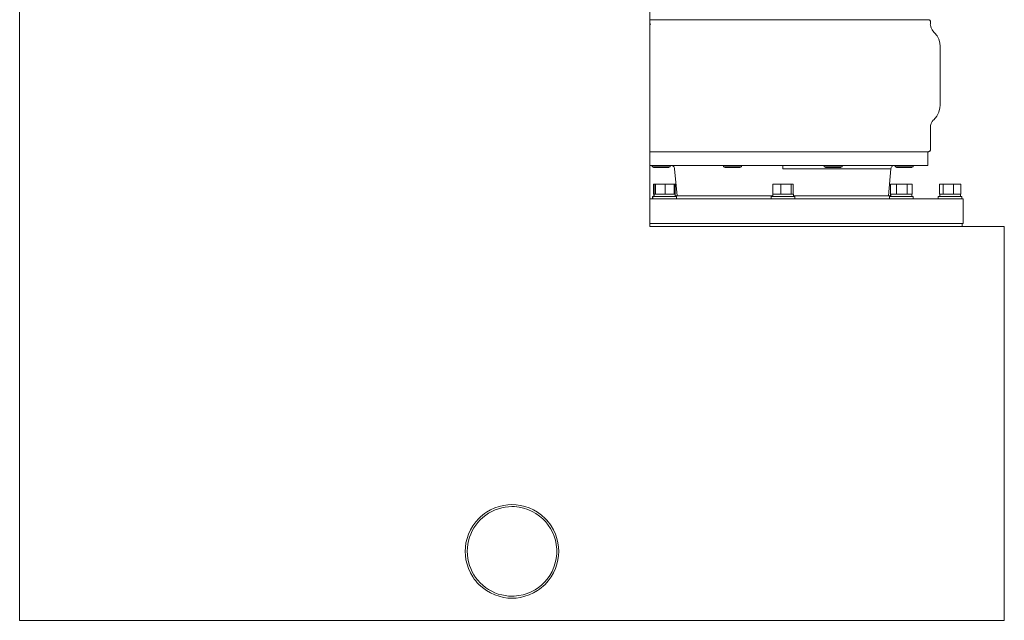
# Model space of a CAD drawing. Header units: millimetres. Extents: x -509 to 491, y -20 to 1095.
# Tile 1 of 4: x -509 to 491, y -20 to 590. Entities that reach past the tile are written whole.
import ezdxf

# ---------------------------------------------------------------- set-up
doc = ezdxf.new("R2010")
doc.units = ezdxf.units.MM
doc.header["$MEASUREMENT"] = 0
doc.layers.add('MATERIAL 1', color=251, linetype='Continuous', true_color=0x505050)
doc.layers.add('MATERIAL 2', color=5, linetype='Continuous', true_color=0x0000ff)

msp = doc.modelspace()

# ---------------------------------------------------------------- linework, layer by layer
at = {"layer": 'MATERIAL 1', "color": 251, "linetype": 'Continuous', "lineweight": 0, "true_color": 0x505050}
for p, q in [((-508.9, 995.2), (-508.9, 380.2)), ((131.1, 995.2), (131.1, 380.2)), ((-508.9, -19.8), (-508.9, 380.2)), ((175.2, 380.2), (131.1, 380.2)), ((220.8, 380.2), (175.2, 380.2)), ((264.7, 380.2), (220.8, 380.2)), ((306.3, 380.2), (264.7, 380.2)), ((344.7, 380.2), (306.3, 380.2)), ((379.3, 380.2), (344.7, 380.2)), ((409.6, 380.2), (379.3, 380.2)), ((435.3, 380.2), (409.6, 380.2)), ((456, 380.2), (435.3, 380.2)), ((471.8, 380.2), (456, 380.2)), ((482.8, 380.2), (471.8, 380.2)), ((489.1, 380.2), (482.8, 380.2)), ((491.1, 380.2), (489.1, 380.2)), ((491.1, 380.2), (491.1, -19.8)), ((-36.8, 88.7), (-34.9, 90)), ((-34.9, 90), (-30.7, 92.4)), ((-29.4, 90.8), (-32.6, 89.1)), ((-30.7, 92.4), (-26.3, 94.4)), ((-26.1, 92.4), (-29.4, 90.8)), ((-26.3, 94.4), (-21.9, 95.9)), ((-22.7, 93.6), (-26.1, 92.4)), ((-19.2, 94.5), (-22.7, 93.6)), ((-21.9, 95.9), (-17.5, 97)), ((-15.8, 95.2), (-19.2, 94.5)), ((-17.5, 97), (-13.1, 97.6)), ((-12.3, 95.6), (-15.8, 95.2)), ((-13.1, 97.6), (-8.9, 97.7)), ((-8.9, 95.7), (-12.3, 95.6)), ((-4.6, 97.6), (-8.9, 97.7)), ((-6.4, 95.7), (-8.9, 95.7)), ((-1.7, 95.2), (-6.4, 95.7)), ((-0.2, 97), (-4.6, 97.6)), ((2.9, 94.2), (-1.7, 95.2)), ((4.2, 95.9), (-0.2, 97)), ((7.3, 92.8), (2.9, 94.2)), ((8.6, 94.4), (4.2, 95.9)), ((11.6, 90.9), (7.3, 92.8)), ((13, 92.4), (8.6, 94.4)), ((15.5, 88.7), (11.6, 90.9)), ((17.1, 90), (13, 92.4)), ((21.1, 87.1), (17.1, 90)), ((-45.7, 80.2), (-48.6, 76.2)), ((-42.4, 83.8), (-45.7, 80.2)), ((-41.1, 82.3), (-43.5, 79.7)), ((-40.7, 85.5), (-42.4, 83.8)), ((-38.5, 84.8), (-41.1, 82.3)), ((-38.8, 87.1), (-40.7, 85.5)), ((-36.8, 88.7), (-38.8, 87.1)), ((-35.6, 87.1), (-38.5, 84.8)), ((-32.6, 89.1), (-35.6, 87.1)), ((19.2, 86.1), (15.5, 88.7)), ((22.5, 83.2), (19.2, 86.1)), ((24.7, 83.8), (21.1, 87.1)), ((25.4, 80.2), (22.5, 83.2)), ((26.4, 82.1), (24.7, 83.8)), ((24.7, 83.8), (24.7, 83.8)), ((27.9, 77), (25.4, 80.2)), ((28, 80.2), (26.4, 82.1)), ((29.5, 78.2), (28, 80.2)), ((28, 80.2), (28, 80.2)), ((28, 80.2), (28, 80.2)), ((-51.1, 72.1), (-53, 67.7)), ((-48.6, 76.2), (-51.1, 72.1)), ((-49.3, 71.1), (-50.8, 67.9)), ((-47.6, 74.1), (-49.3, 71.1)), ((-45.7, 76.9), (-47.6, 74.1)), ((-43.5, 79.7), (-45.7, 76.9)), ((30.2, 73.6), (27.9, 77)), ((30.9, 76.2), (29.5, 78.2)), ((32.2, 69.8), (30.2, 73.6)), ((33.3, 72.1), (30.9, 76.2)), ((35.3, 67.7), (33.3, 72.1)), ((-54.5, 63.3), (-55.6, 58.9)), ((-53, 67.7), (-54.5, 63.3)), ((-53, 61.1), (-53.8, 57.6)), ((-52, 64.6), (-53, 61.1)), ((-50.8, 67.9), (-52, 64.6)), ((33.9, 65.8), (32.2, 69.8)), ((35.2, 61.6), (33.9, 65.8)), ((36.1, 57.1), (35.2, 61.6)), ((36.8, 63.3), (35.3, 67.7)), ((37.8, 58.9), (36.8, 63.3)), ((-56.2, 54.5), (-56.4, 50.2)), ((-56.4, 50.2), (-56.2, 46)), ((-55.6, 58.9), (-56.2, 54.5)), ((-54.2, 54), (-54.4, 50.3)), ((-54.4, 50.3), (-54.2, 46.7)), ((-53.8, 57.6), (-54.2, 54)), ((36.6, 52.5), (36.1, 57.1)), ((36.6, 47.8), (36.6, 52.5)), ((38.4, 54.5), (37.8, 58.9)), ((38.6, 50.2), (38.4, 54.5)), ((38.4, 46), (38.6, 50.2)), ((-56.2, 46), (-55.6, 41.6)), ((-55.6, 41.6), (-54.5, 37.2)), ((-54.2, 46.7), (-53.8, 43)), ((-53.8, 43), (-53.1, 39.5)), ((35.1, 38.5), (36.1, 43.1)), ((36.1, 43.1), (36.6, 47.8)), ((36.8, 37.2), (37.8, 41.6)), ((37.8, 41.6), (38.4, 46)), ((-54.5, 37.2), (-53, 32.8)), ((-53.1, 39.5), (-52.1, 36)), ((-53, 32.8), (-51.1, 28.4)), ((-52.1, 36), (-50.8, 32.7)), ((-50.8, 32.7), (-49.4, 29.5)), ((31.8, 29.8), (33.7, 34.1)), ((33.3, 28.4), (35.3, 32.8)), ((33.7, 34.1), (35.1, 38.5)), ((35.3, 32.8), (36.8, 37.2)), ((-51.1, 28.4), (-48.6, 24.3)), ((-49.4, 29.5), (-47.7, 26.6)), ((-48.6, 24.3), (-47.2, 22.2)), ((-47.7, 26.6), (-45.8, 23.7)), ((-47.2, 22.2), (-45.7, 20.3)), ((-45.8, 23.7), (-43.6, 20.9)), ((-45.7, 20.3), (-44.1, 18.4)), ((-43.6, 20.9), (-41.2, 18.2)), ((24.1, 18.9), (27, 22.2)), ((24.7, 16.7), (28, 20.3)), ((27, 22.2), (29.6, 25.9)), ((28, 20.3), (30.9, 24.3)), ((29.6, 25.9), (31.8, 29.8)), ((30.9, 24.3), (33.3, 28.4)), ((-44.1, 18.4), (-42.4, 16.7)), ((-42.4, 16.7), (-38.8, 13.4)), ((-41.2, 18.2), (-38.6, 15.8)), ((-38.8, 13.4), (-34.9, 10.5)), ((-38.6, 15.8), (-35.7, 13.5)), ((-35.7, 13.5), (-32.7, 11.5)), ((-34.9, 10.5), (-30.7, 8.1)), ((-32.7, 11.5), (-29.5, 9.7)), ((10.7, 9.2), (14.5, 11.2)), ((13, 8.1), (17.1, 10.5)), ((14.5, 11.2), (17.9, 13.4)), ((17.1, 10.5), (19.1, 11.9)), ((17.9, 13.4), (21.1, 16)), ((19.1, 11.9), (21.1, 13.4)), ((21.1, 16), (24.1, 18.9)), ((21.1, 13.4), (22.9, 15)), ((21.1, 13.4), (21.1, 13.4)), ((21.1, 13.4), (21.1, 13.4)), ((22.9, 15), (24.7, 16.7)), ((24.7, 16.7), (24.7, 16.7)), ((-30.7, 8.1), (-26.3, 6.1)), ((-29.5, 9.7), (-26.2, 8.2)), ((-26.3, 6.1), (-21.9, 4.6)), ((-26.2, 8.2), (-22.8, 6.9)), ((-22.8, 6.9), (-19.3, 6)), ((-21.9, 4.6), (-17.5, 3.5)), ((-19.3, 6), (-15.8, 5.3)), ((-17.5, 3.5), (-13.1, 2.9)), ((-15.8, 5.3), (-12.3, 4.9)), ((-13.1, 2.9), (-8.9, 2.7)), ((-12.3, 4.9), (-8.9, 4.7)), ((-8.9, 4.7), (-6.6, 4.8)), ((-8.9, 2.7), (-4.6, 2.9)), ((-6.6, 4.8), (-2, 5.3)), ((-4.6, 2.9), (-0.2, 3.5)), ((-2, 5.3), (2.5, 6.2)), ((-0.2, 3.5), (4.2, 4.6)), ((2.5, 6.2), (6.7, 7.5)), ((4.2, 4.6), (8.6, 6.1)), ((6.7, 7.5), (10.7, 9.2)), ((8.6, 6.1), (13, 8.1)), ((-508.9, -19.8), (-506.8, -19.8)), ((-506.8, -19.8), (-500.5, -19.8)), ((-500.5, -19.8), (-489.6, -19.8)), ((-489.6, -19.8), (-473.8, -19.8)), ((-473.8, -19.8), (-453, -19.8)), ((-453, -19.8), (-427.4, -19.8)), ((-427.4, -19.8), (-397, -19.8)), ((-397, -19.8), (-362.4, -19.8)), ((-362.4, -19.8), (-324, -19.8)), ((-324, -19.8), (-282.5, -19.8)), ((-282.5, -19.8), (-238.5, -19.8)), ((-238.5, -19.8), (-192.9, -19.8)), ((-192.9, -19.8), (-146.4, -19.8)), ((-146.4, -19.8), (-99.8, -19.8)), ((-99.8, -19.8), (-53.8, -19.8)), ((-53.8, -19.8), (-8.9, -19.8)), ((-8.9, -19.8), (36.1, -19.8)), ((36.1, -19.8), (82.1, -19.8)), ((82.1, -19.8), (128.7, -19.8)), ((128.7, -19.8), (175.2, -19.8)), ((175.2, -19.8), (220.8, -19.8)), ((220.8, -19.8), (264.7, -19.8)), ((264.7, -19.8), (306.3, -19.8)), ((306.3, -19.8), (344.7, -19.8)), ((344.7, -19.8), (379.3, -19.8)), ((379.3, -19.8), (409.6, -19.8)), ((409.6, -19.8), (435.3, -19.8)), ((435.3, -19.8), (456, -19.8)), ((456, -19.8), (471.8, -19.8)), ((471.8, -19.8), (482.8, -19.8)), ((482.8, -19.8), (489.1, -19.8)), ((489.1, -19.8), (491.1, -19.8))]:
    msp.add_line(p, q, dxfattribs=at)
at = {"layer": 'MATERIAL 2', "color": 5, "linetype": 'Continuous', "lineweight": 0, "true_color": 0x0000ff}
for p, q in [((131.1, 590.2), (134.7, 590.2)), ((134.7, 590.2), (142.3, 590.2)), ((142.3, 590.2), (151.3, 590.2)), ((151.3, 590.2), (161.5, 590.2)), ((161.5, 590.2), (172.9, 590.2)), ((172.9, 590.2), (183.9, 590.2)), ((185.2, 590.2), (183.9, 590.2)), ((185.2, 590.2), (198.2, 590.2)), ((198.2, 590.2), (211.7, 590.2)), ((211.7, 590.2), (223.2, 590.2)), ((237.3, 590.2), (223.2, 590.2)), ((251.6, 590.2), (237.3, 590.2)), ((266.1, 590.2), (251.6, 590.2)), ((280.6, 590.2), (266.1, 590.2)), ((295, 590.2), (280.6, 590.2)), ((309.1, 590.2), (295, 590.2)), ((309.1, 590.2), (320.6, 590.2)), ((320.6, 590.2), (334.1, 590.2)), ((334.1, 590.2), (347.1, 590.2)), ((348.3, 590.2), (347.1, 590.2)), ((348.3, 590.2), (359.4, 590.2)), ((359.4, 590.2), (370.8, 590.2)), ((370.8, 590.2), (381, 590.2)), ((381, 590.2), (390, 590.2)), ((390, 590.2), (397.6, 590.2)), ((397.6, 590.2), (403.7, 590.2)), ((403.7, 590.2), (408.4, 590.2)), ((408.4, 590.2), (411.6, 590.2)), ((411.6, 590.2), (413.5, 590.2)), ((413.5, 590.2), (414.1, 590.2)), ((414.5, 590.2), (414.1, 590.2)), ((414.9, 590.1), (414.5, 590.2)), ((415.2, 589.9), (414.9, 590.1)), ((132.1, 585.8), (131.1, 585.7)), ((415.5, 589.7), (415.2, 589.9)), ((415.8, 589.3), (415.5, 589.7)), ((416, 589), (415.8, 589.3)), ((416.1, 588.6), (416, 589)), ((416.1, 585.8), (416, 585)), ((416, 585), (416.1, 584.5)), ((416.1, 588.6), (416.1, 588.2)), ((416.1, 585.8), (416.1, 588.2)), ((416.1, 584.5), (416.8, 582.1)), ((416.8, 582.1), (418, 579.8)), ((418, 579.8), (419.7, 577.7)), ((419.7, 577.7), (420, 577.4)), ((420, 577.4), (420.4, 577)), ((422.9, 573.8), (420.4, 577)), ((424.8, 570.3), (422.9, 573.8)), ((425.8, 566.7), (424.8, 570.3)), ((426.1, 563.1), (425.8, 566.7)), ((426.1, 503.4), (426.1, 563.1)), ((424.6, 496.4), (425.8, 500.7)), ((425.8, 500.7), (426.1, 503.4)), ((419.5, 488.7), (422.5, 492.3)), ((422.5, 492.3), (424.6, 496.4)), ((416.1, 481), (416.3, 482.9)), ((416.1, 458.2), (416.1, 481)), ((416.9, 484.9), (416.3, 482.9)), ((417.8, 486.7), (416.9, 484.9)), ((419, 488.2), (417.8, 486.7)), ((419.5, 488.7), (419, 488.2)), ((131.1, 456.2), (135.1, 456.2)), ((134.7, 456.2), (131.1, 456.2)), ((142.3, 456.2), (134.7, 456.2)), ((135.1, 456.2), (142.7, 456.2)), ((151.2, 456.2), (142.3, 456.2)), ((142.7, 456.2), (151.6, 456.2)), ((148.1, 456.2), (148.1, 456.2)), ((161.5, 456.2), (151.2, 456.2)), ((151.6, 456.2), (161.8, 456.2)), ((172.9, 456.2), (161.5, 456.2)), ((161.8, 456.2), (173.2, 456.2)), ((183.9, 456.2), (172.9, 456.2)), ((173.2, 456.2), (185.4, 456.2)), ((183.9, 456.2), (185.2, 456.2)), ((198.2, 456.2), (185.2, 456.2)), ((185.4, 456.2), (198.4, 456.2)), ((211.7, 456.2), (198.2, 456.2)), ((198.4, 456.2), (211.8, 456.2)), ((223.2, 456.2), (211.7, 456.2)), ((211.8, 456.2), (225.6, 456.2)), ((237.3, 456.2), (223.2, 456.2)), ((225.6, 456.2), (239.3, 456.2)), ((251.6, 456.2), (237.3, 456.2)), ((239.3, 456.2), (252.9, 456.2)), ((266.1, 456.2), (251.6, 456.2)), ((252.9, 456.2), (266.1, 456.2)), ((266.1, 456.2), (279.4, 456.2)), ((280.7, 456.2), (266.1, 456.2)), ((279.4, 456.2), (293, 456.2)), ((295, 456.2), (280.7, 456.2)), ((293, 456.2), (306.7, 456.2)), ((309.1, 456.2), (295, 456.2)), ((306.7, 456.2), (320.4, 456.2)), ((320.6, 456.2), (309.1, 456.2)), ((320.4, 456.2), (333.9, 456.2)), ((334.1, 456.2), (320.6, 456.2)), ((333.9, 456.2), (346.9, 456.2)), ((347.1, 456.2), (334.1, 456.2)), ((346.9, 456.2), (359.1, 456.2)), ((347.1, 456.2), (348.4, 456.2)), ((359.4, 456.2), (348.4, 456.2)), ((359.1, 456.2), (370.4, 456.2)), ((370.8, 456.2), (359.4, 456.2)), ((370.4, 456.2), (380.7, 456.2)), ((381, 456.2), (370.8, 456.2)), ((380.7, 456.2), (389.6, 456.2)), ((390, 456.2), (381, 456.2)), ((384.1, 456.2), (384.1, 456.2)), ((389.6, 456.2), (397.2, 456.2)), ((397.6, 456.2), (390, 456.2)), ((397.2, 456.2), (403.3, 456.2)), ((403.7, 456.2), (397.6, 456.2)), ((403.3, 456.2), (407.9, 456.2)), ((408.4, 456.2), (403.7, 456.2)), ((407.9, 456.2), (411.2, 456.2)), ((411.7, 456.2), (408.4, 456.2)), ((411.2, 456.2), (413, 456.2)), ((413.5, 456.2), (411.7, 456.2)), ((413, 456.2), (413.6, 456.2)), ((414.1, 456.2), (413.5, 456.2)), ((413.6, 442.2), (413.6, 456.2)), ((414.1, 456.2), (414.5, 456.3)), ((414.5, 456.3), (414.9, 456.4)), ((414.9, 456.4), (415.2, 456.6)), ((415.2, 456.6), (415.6, 456.8)), ((415.6, 456.8), (415.8, 457.2)), ((415.8, 457.2), (416, 457.5)), ((416, 457.5), (416.1, 457.9)), ((416.1, 457.9), (416.1, 458.2)), ((131.1, 442.2), (135.1, 442.2)), ((133.5, 442.2), (133.5, 440.9)), ((133.5, 440.9), (133.5, 440.9)), ((133.6, 440.9), (133.5, 440.9)), ((133.7, 440.9), (133.6, 440.9)), ((133.7, 442.2), (133.7, 440.9)), ((133.9, 440.9), (133.7, 440.9)), ((133.7, 440.9), (133.7, 440.9)), ((134.1, 440.9), (133.9, 440.9)), ((134.4, 440.9), (134.1, 440.9)), ((134.8, 440.9), (134.4, 440.9)), ((135.3, 440.9), (134.8, 440.9)), ((134.8, 440.9), (134.8, 440)), ((134.8, 440), (134.8, 440)), ((134.9, 440), (134.8, 440)), ((135, 440), (134.9, 440)), ((135, 440), (135, 440.9)), ((135, 440), (135, 440)), ((135.1, 440), (135, 440)), ((135.1, 442.2), (142.7, 442.2)), ((135.3, 440), (135.1, 440)), ((135.8, 440.9), (135.3, 440.9)), ((135.6, 440), (135.3, 440)), ((135.9, 440), (135.6, 440)), ((136.3, 440.9), (135.8, 440.9)), ((136.3, 440), (135.9, 440)), ((136.9, 440.9), (136.3, 440.9)), ((137.2, 440), (136.3, 440)), ((137.6, 440.9), (136.9, 440.9)), ((138.3, 440), (137.2, 440)), ((138.3, 440.9), (137.6, 440.9)), ((139.1, 440.9), (138.3, 440.9)), ((138.9, 440), (138.3, 440)), ((139.6, 440), (138.9, 440)), ((139.9, 440.9), (139.1, 440.9)), ((140.3, 440), (139.6, 440)), ((140.8, 440.9), (139.9, 440.9)), ((141.1, 440), (140.3, 440)), ((141.7, 440.9), (140.8, 440.9)), ((141.9, 440), (141.1, 440)), ((142.7, 440.9), (141.7, 440.9)), ((142.7, 440), (141.9, 440)), ((142.7, 442.2), (151.6, 442.2)), ((143.6, 440.9), (142.7, 440.9)), ((143.5, 440), (142.7, 440)), ((144.2, 440), (143.5, 440)), ((144.5, 440.9), (143.6, 440.9)), ((145, 440), (144.2, 440)), ((145.4, 440.9), (144.5, 440.9)), ((145.7, 440), (145, 440)), ((146.2, 440.9), (145.4, 440.9)), ((146.4, 440), (145.7, 440)), ((147, 440.9), (146.2, 440.9)), ((147, 440), (146.4, 440)), ((147.8, 440.9), (147, 440.9)), ((148.1, 440), (147, 440)), ((148.4, 440.9), (147.8, 440.9)), ((148.6, 440), (148.1, 440)), ((149, 440.9), (148.4, 440.9)), ((149.1, 440), (148.6, 440)), ((149.6, 440.9), (149, 440.9)), ((149.4, 440), (149.1, 440)), ((149.8, 440), (149.4, 440)), ((150.1, 440.9), (149.6, 440.9)), ((150, 440), (149.8, 440)), ((150.2, 440), (150, 440)), ((150.5, 440.9), (150.1, 440.9)), ((150.3, 440), (150.2, 440)), ((150.4, 440), (150.3, 440)), ((150.4, 440.9), (150.4, 440)), ((150.9, 440.9), (150.5, 440.9)), ((151.2, 440.9), (150.9, 440.9)), ((151.5, 440.9), (151.2, 440.9)), ((151.6, 440.9), (151.5, 440.9)), ((151.6, 442.2), (161.8, 442.2)), ((151.7, 440.9), (151.6, 440.9)), ((151.7, 440.9), (151.7, 442.2)), ((152.7, 442.2), (153.4, 442.2)), ((154, 442), (153.4, 442.2)), ((154.6, 441.7), (154, 442)), ((155.2, 441.2), (154.6, 441.7)), ((155.7, 440.7), (155.2, 441.2)), ((156, 440), (155.7, 440.7)), ((156.2, 439.4), (156, 440)), ((161.8, 442.2), (173.2, 442.2)), ((173.2, 442.2), (185.4, 442.2)), ((185.4, 442.2), (198.4, 442.2)), ((198.4, 442.2), (211.8, 442.2)), ((206.1, 442.2), (206.1, 440.9)), ((206.2, 440.9), (206.1, 440.9)), ((206.1, 440.9), (206.1, 440.9)), ((206.4, 440.9), (206.2, 440.9)), ((206.7, 440.9), (206.4, 440.9)), ((207.1, 440.9), (206.7, 440.9)), ((207.6, 440.9), (207.1, 440.9)), ((207.4, 440.9), (207.4, 440)), ((207.4, 440), (207.4, 440)), ((207.5, 440), (207.4, 440)), ((207.7, 440), (207.5, 440)), ((208.1, 440.9), (207.6, 440.9)), ((207.9, 440), (207.7, 440)), ((208.3, 440), (207.9, 440)), ((208.7, 440.9), (208.1, 440.9)), ((208.6, 440), (208.3, 440)), ((209.1, 440), (208.6, 440)), ((209.4, 440.9), (208.7, 440.9)), ((209.6, 440), (209.1, 440)), ((210.2, 440.9), (209.4, 440.9)), ((210.2, 440), (209.6, 440)), ((211, 440.9), (210.2, 440.9)), ((210.9, 440), (210.2, 440)), ((211.6, 440), (210.9, 440)), ((211.8, 440.9), (211, 440.9)), ((212.3, 440), (211.6, 440)), ((211.8, 442.2), (225.6, 442.2)), ((212.6, 440.9), (211.8, 440.9)), ((213, 440), (212.3, 440)), ((213.5, 440.9), (212.6, 440.9)), ((213.7, 440), (213, 440)), ((214.3, 440.9), (213.5, 440.9)), ((214.4, 440), (213.7, 440)), ((215.1, 440.9), (214.3, 440.9)), ((215.1, 440), (214.4, 440)), ((215.9, 440.9), (215.1, 440.9)), ((215.8, 440), (215.1, 440)), ((216.5, 440), (215.8, 440)), ((216.7, 440.9), (215.9, 440.9)), ((217.2, 440), (216.5, 440)), ((217.6, 440.9), (216.7, 440.9)), ((217.9, 440), (217.2, 440)), ((218.4, 440.9), (217.6, 440.9)), ((218.6, 440), (217.9, 440)), ((219.2, 440.9), (218.4, 440.9)), ((219.3, 440), (218.6, 440)), ((220, 440.9), (219.2, 440.9)), ((219.9, 440), (219.3, 440)), ((220.5, 440), (219.9, 440)), ((220.8, 440.9), (220, 440.9)), ((221.1, 440), (220.5, 440)), ((221.5, 440.9), (220.8, 440.9)), ((221.5, 440), (221.1, 440)), ((222.1, 440.9), (221.5, 440.9)), ((221.9, 440), (221.5, 440)), ((222.3, 440), (221.9, 440)), ((222.6, 440.9), (222.1, 440.9)), ((222.5, 440), (222.3, 440)), ((222.7, 440), (222.5, 440)), ((223.1, 440.9), (222.6, 440.9)), ((222.8, 440), (222.7, 440)), ((222.8, 440), (222.8, 440.9)), ((222.8, 440), (222.8, 440)), ((223.5, 440.9), (223.1, 440.9)), ((223.7, 440.9), (223.5, 440.9)), ((223.9, 440.9), (223.7, 440.9)), ((224.1, 440.9), (223.9, 440.9)), ((224.1, 440.9), (224.1, 442.2)), ((224.1, 440.9), (224.1, 440.9)), ((225.6, 442.2), (239.3, 442.2)), ((239.3, 442.2), (252.9, 442.2)), ((252.9, 442.2), (266.1, 442.2)), ((266.1, 442.2), (279.4, 442.2)), ((266.1, 442.2), (266.1, 442.2)), ((266.1, 442.2), (266.1, 442)), ((266.1, 442), (266.1, 441.7)), ((266.1, 441.7), (266.1, 441.2)), ((266.1, 441.2), (266.1, 440.7)), ((266.1, 440.7), (266.1, 440)), ((266.1, 440), (266.1, 439.4)), ((279.4, 442.2), (293, 442.2)), ((293, 442.2), (306.7, 442.2)), ((306.7, 442.2), (320.4, 442.2)), ((308.3, 440.9), (308.3, 442.2)), ((308.4, 440.9), (308.3, 440.9)), ((308.5, 440.9), (308.4, 440.9)), ((308.7, 440.9), (308.5, 440.9)), ((309.1, 440.9), (308.7, 440.9)), ((309.5, 440.9), (309.1, 440.9)), ((309.9, 440.9), (309.5, 440.9)), ((309.6, 440), (309.6, 440.9)), ((309.7, 440), (309.6, 440)), ((309.8, 440), (309.7, 440)), ((310, 440), (309.8, 440)), ((310.4, 440.9), (309.9, 440.9)), ((310.3, 440), (310, 440)), ((310.6, 440), (310.3, 440)), ((311, 440.9), (310.4, 440.9)), ((311, 440), (310.6, 440)), ((311.6, 440.9), (311, 440.9)), ((311.9, 440), (311, 440)), ((312.2, 440.9), (311.6, 440.9)), ((313, 440), (311.9, 440)), ((313, 440.9), (312.2, 440.9)), ((313.7, 440.9), (313, 440.9)), ((313.6, 440), (313, 440)), ((314.3, 440), (313.6, 440)), ((314.6, 440.9), (313.7, 440.9)), ((315, 440), (314.3, 440)), ((315.5, 440.9), (314.6, 440.9)), ((315.7, 440), (315, 440)), ((316.4, 440.9), (315.5, 440.9)), ((316.5, 440), (315.7, 440)), ((317.3, 440.9), (316.4, 440.9)), ((317.3, 440), (316.5, 440)), ((318.3, 440.9), (317.3, 440.9)), ((318.1, 440), (317.3, 440)), ((318.9, 440), (318.1, 440)), ((319.2, 440.9), (318.3, 440.9)), ((319.7, 440), (318.9, 440)), ((320.1, 440.9), (319.2, 440.9)), ((320.4, 440), (319.7, 440)), ((320.9, 440.9), (320.1, 440.9)), ((320.4, 442.2), (333.9, 442.2)), ((321.1, 440), (320.4, 440)), ((321.7, 440.9), (320.9, 440.9)), ((321.7, 440), (321.1, 440)), ((322.4, 440.9), (321.7, 440.9)), ((322.8, 440), (321.7, 440)), ((323.1, 440.9), (322.4, 440.9)), ((323.7, 440), (322.8, 440)), ((323.7, 440.9), (323.1, 440.9)), ((324.2, 440.9), (323.7, 440.9)), ((324.1, 440), (323.7, 440)), ((324.4, 440), (324.1, 440)), ((324.7, 440.9), (324.2, 440.9)), ((324.7, 440), (324.4, 440)), ((325.2, 440.9), (324.7, 440.9)), ((324.9, 440), (324.7, 440)), ((325, 440), (324.9, 440)), ((325, 440.9), (325, 440)), ((325, 440), (325, 440)), ((325.6, 440.9), (325.2, 440.9)), ((325.9, 440.9), (325.6, 440.9)), ((326.1, 440.9), (325.9, 440.9)), ((326.3, 440.9), (326.1, 440.9)), ((326.3, 440.9), (326.3, 442.2)), ((326.3, 440.9), (326.3, 440.9)), ((333.9, 442.2), (346.9, 442.2)), ((346.9, 442.2), (359.1, 442.2)), ((359.1, 442.2), (370.4, 442.2)), ((370.4, 442.2), (380.7, 442.2)), ((376.1, 439.4), (376.3, 440)), ((376.3, 440), (376.6, 440.7)), ((376.6, 440.7), (377.1, 441.2)), ((377.1, 441.2), (377.6, 441.7)), ((377.6, 441.7), (378.3, 442)), ((378.3, 442), (378.9, 442.2)), ((379.6, 442.2), (378.9, 442.2)), ((380.3, 440.9), (380.3, 442.2)), ((380.5, 440.9), (380.3, 440.9)), ((380.3, 440.9), (380.3, 440.9)), ((380.5, 442.2), (380.5, 440.9)), ((380.6, 440.9), (380.5, 440.9)), ((380.5, 440.9), (380.5, 440.9)), ((380.8, 440.9), (380.6, 440.9)), ((380.7, 442.2), (389.6, 442.2)), ((381.1, 440.9), (380.8, 440.9)), ((381.5, 440.9), (381.1, 440.9)), ((381.9, 440.9), (381.5, 440.9)), ((381.6, 440), (381.6, 440.9)), ((381.6, 440), (381.6, 440)), ((381.8, 440), (381.6, 440)), ((381.8, 440), (381.8, 440.9)), ((381.8, 440), (381.8, 440)), ((381.9, 440), (381.8, 440)), ((381.8, 440), (381.8, 440)), ((382.5, 440.9), (381.9, 440.9)), ((382.1, 440), (381.9, 440)), ((382.3, 440), (382.1, 440)), ((382.6, 440), (382.3, 440)), ((383.1, 440.9), (382.5, 440.9)), ((383, 440), (382.6, 440)), ((383.5, 440), (383, 440)), ((383.8, 440.9), (383.1, 440.9)), ((384, 440), (383.5, 440)), ((384.6, 440.9), (383.8, 440.9)), ((384.6, 440), (384, 440)), ((385.3, 440.9), (384.6, 440.9)), ((385.3, 440), (384.6, 440)), ((386.2, 440.9), (385.3, 440.9)), ((385.9, 440), (385.3, 440)), ((386.6, 440), (385.9, 440)), ((387, 440.9), (386.2, 440.9)), ((387.4, 440), (386.6, 440)), ((387.8, 440.9), (387, 440.9)), ((388.1, 440), (387.4, 440)), ((388.7, 440.9), (387.8, 440.9)), ((388.8, 440), (388.1, 440)), ((389.5, 440.9), (388.7, 440.9)), ((389.5, 440), (388.8, 440)), ((390.3, 440.9), (389.5, 440.9)), ((390.2, 440), (389.5, 440)), ((389.6, 442.2), (397.2, 442.2)), ((390.9, 440), (390.2, 440)), ((391.1, 440.9), (390.3, 440.9)), ((391.6, 440), (390.9, 440)), ((392, 440.9), (391.1, 440.9)), ((392.3, 440), (391.6, 440)), ((392.8, 440.9), (392, 440.9)), ((393, 440), (392.3, 440)), ((393.6, 440.9), (392.8, 440.9)), ((393.7, 440), (393, 440)), ((394.4, 440.9), (393.6, 440.9)), ((394.3, 440), (393.7, 440)), ((394.9, 440), (394.3, 440)), ((395.2, 440.9), (394.4, 440.9)), ((395.5, 440), (394.9, 440)), ((395.8, 440.9), (395.2, 440.9)), ((395.9, 440), (395.5, 440)), ((396.5, 440.9), (395.8, 440.9)), ((396.3, 440), (395.9, 440)), ((396.6, 440), (396.3, 440)), ((397, 440.9), (396.5, 440.9)), ((396.9, 440), (396.6, 440)), ((397.1, 440), (396.9, 440)), ((397.5, 440.9), (397, 440.9)), ((397.2, 440), (397.1, 440)), ((397.2, 442.2), (403.3, 442.2)), ((397.2, 440), (397.2, 440.9)), ((397.2, 440), (397.2, 440)), ((397.8, 440.9), (397.5, 440.9)), ((398.1, 440.9), (397.8, 440.9)), ((398.3, 440.9), (398.1, 440.9)), ((398.4, 440.9), (398.3, 440.9)), ((398.5, 440.9), (398.4, 440.9)), ((398.5, 442.2), (398.5, 440.9)), ((403.3, 442.2), (407.9, 442.2)), ((407.9, 442.2), (411.2, 442.2)), ((411.2, 442.2), (413, 442.2)), ((413, 442.2), (413.6, 442.2)), ((156.2, 438.7), (156.2, 439.4)), ((156.2, 438.7), (158.8, 411.2)), ((266.1, 439.4), (266.1, 438.7)), ((266.1, 438.7), (276, 438.7)), ((276, 438.7), (286.1, 438.7)), ((286.1, 438.7), (296.4, 438.7)), ((296.4, 438.7), (306.6, 438.7)), ((306.6, 438.7), (316.6, 438.7)), ((316.6, 438.7), (326.3, 438.7)), ((326.3, 438.7), (330.9, 438.7)), ((330.9, 438.7), (335.4, 438.7)), ((335.4, 438.7), (339.7, 438.7)), ((339.7, 438.7), (343.9, 438.7)), ((343.9, 438.7), (351.5, 438.7)), ((351.5, 438.7), (358.1, 438.7)), ((358.1, 438.7), (363.8, 438.7)), ((363.8, 438.7), (368.3, 438.7)), ((368.3, 438.7), (371.8, 438.7)), ((371.8, 438.7), (374.2, 438.7)), ((376, 438.7), (373.5, 411.2)), ((374.2, 438.7), (375.6, 438.7)), ((375.6, 438.7), (376, 438.7)), ((376, 438.7), (376.1, 439.4)), ((376, 438.7), (376, 438.7)), ((136.3, 423.2), (134.8, 423.2)), ((134.8, 423.2), (134.8, 413.2)), ((137, 423.2), (136.3, 423.2)), ((136.3, 423.2), (136.3, 413.2)), ((146.8, 423.2), (137, 423.2)), ((137, 423.2), (137, 413.2)), ((156, 423.2), (146.8, 423.2)), ((146.8, 423.2), (146.8, 413.2)), ((156, 423.2), (156, 413.2)), ((156.7, 423.2), (156, 423.2)), ((156.7, 413.2), (156.7, 423.2)), ((264.3, 423.2), (256, 423.2)), ((256, 423.2), (256, 413.2)), ((274.7, 423.2), (264.3, 423.2)), ((264.3, 423.2), (264.3, 413.2)), ((276.8, 423.2), (274.7, 423.2)), ((274.7, 423.2), (274.7, 413.2)), ((276.8, 423.2), (276.8, 413.2)), ((375.6, 413.2), (375.6, 423.2)), ((381.7, 423.2), (375.6, 423.2)), ((392.6, 423.2), (381.7, 423.2)), ((381.7, 423.2), (381.7, 413.2)), ((397.5, 423.2), (392.6, 423.2)), ((392.6, 423.2), (392.6, 413.2)), ((397.5, 423.2), (397.5, 413.2)), ((428.9, 423.2), (425.4, 423.2)), ((425.4, 423.2), (425.4, 413.2)), ((428.9, 413.2), (428.9, 423.2)), ((439.6, 423.2), (428.9, 423.2)), ((446.9, 423.2), (439.6, 423.2)), ((439.6, 423.2), (439.6, 413.2)), ((446.9, 423.2), (446.9, 413.2)), ((133.7, 410.7), (133.8, 410.7)), ((133.7, 408.2), (133.7, 410.7)), ((133.8, 410.7), (134, 410.7)), ((134, 410.7), (134.2, 410.7)), ((134.2, 410.7), (134.2, 410.7)), ((134.2, 410.7), (134.4, 410.7)), ((134.2, 410.7), (134.2, 408.2)), ((134.4, 410.7), (134.7, 410.7)), ((134.7, 410.7), (135.1, 410.7)), ((134.8, 413.2), (135.3, 413.2)), ((135.1, 410.7), (136.3, 410.7)), ((135.2, 410.7), (135.2, 413.2)), ((135.3, 413.2), (135.4, 413.2)), ((135.4, 413.2), (135.6, 413.2)), ((135.6, 413.2), (135.8, 413.2)), ((135.6, 410.7), (135.6, 413.2)), ((135.8, 413.2), (136.5, 413.2)), ((136.3, 410.7), (137.7, 410.7)), ((136.5, 413.2), (137, 413.2)), ((137, 413.2), (137.9, 413.2)), ((137, 413.2), (137, 413.2)), ((137.7, 410.7), (139.4, 410.7)), ((137.9, 413.2), (138.7, 413.2)), ((138.7, 413.2), (140.2, 413.2)), ((139.4, 410.7), (141.4, 410.7)), ((140.2, 413.2), (142, 413.2)), ((141.4, 410.7), (142.5, 410.7)), ((142, 413.2), (144, 413.2)), ((142.5, 410.7), (143.7, 410.7)), ((143.7, 410.7), (144.9, 410.7)), ((144, 413.2), (146, 413.2)), ((144.9, 410.7), (146.2, 410.7)), ((146, 413.2), (146.8, 413.2)), ((146.2, 410.7), (147.4, 410.7)), ((146.8, 413.2), (147.7, 413.2)), ((147.4, 410.7), (148.6, 410.7)), ((147.7, 413.2), (148.3, 413.2)), ((148.3, 413.2), (150.3, 413.2)), ((148.6, 410.7), (149.8, 410.7)), ((149.8, 410.7), (150.9, 410.7)), ((150.3, 413.2), (152.1, 413.2)), ((150.9, 410.7), (152.9, 410.7)), ((152.1, 413.2), (153.6, 413.2)), ((152.9, 410.7), (154.6, 410.7)), ((153.6, 413.2), (154.8, 413.2)), ((154.6, 410.7), (156, 410.7)), ((154.8, 413.2), (155.1, 413.2)), ((155.1, 413.2), (156, 413.2)), ((156, 413.2), (156.5, 413.2)), ((156, 410.7), (157.2, 410.7)), ((156.5, 413.2), (156.7, 413.2)), ((156.7, 410.7), (156.7, 413.2)), ((158, 411.2), (156.7, 411.2)), ((157.2, 410.7), (157.6, 410.7)), ((157.6, 410.7), (157.9, 410.7)), ((157.9, 410.7), (158.1, 410.7)), ((160.4, 411.2), (158, 411.2)), ((158.1, 410.7), (158.1, 410.7)), ((158.1, 410.7), (158.1, 408.2)), ((163.9, 411.2), (160.4, 411.2)), ((168.4, 411.2), (163.9, 411.2)), ((174.1, 411.2), (168.4, 411.2)), ((180.7, 411.2), (174.1, 411.2)), ((188.4, 411.2), (180.7, 411.2)), ((196.8, 411.2), (188.4, 411.2)), ((205.9, 411.2), (196.8, 411.2)), ((215.6, 411.2), (205.9, 411.2)), ((225.6, 411.2), (215.6, 411.2)), ((235.9, 411.2), (225.6, 411.2)), ((246.1, 411.2), (235.9, 411.2)), ((255.9, 411.2), (246.1, 411.2)), ((254.4, 410.7), (254.6, 410.7)), ((254.4, 410.7), (254.4, 408.2)), ((254.6, 410.7), (254.9, 410.7)), ((254.9, 410.7), (255.3, 410.7)), ((255.3, 410.7), (255.8, 410.7)), ((255.8, 410.7), (256.4, 410.7)), ((255.9, 413.2), (256, 413.2)), ((255.9, 413.2), (255.9, 410.7)), ((256, 413.2), (256.8, 413.2)), ((256.4, 410.7), (257.1, 410.7)), ((256.8, 413.2), (257.6, 413.2)), ((257.1, 410.7), (258, 410.7)), ((257.6, 413.2), (258.3, 413.2)), ((258, 410.7), (258.9, 410.7)), ((258.3, 413.2), (259, 413.2)), ((258.9, 410.7), (259.9, 410.7)), ((259, 413.2), (259.8, 413.2)), ((259.8, 413.2), (260.7, 413.2)), ((259.9, 410.7), (260.9, 410.7)), ((260.7, 413.2), (262.6, 413.2)), ((260.9, 410.7), (262, 410.7)), ((262, 410.7), (263.1, 410.7)), ((262.6, 413.2), (263.5, 413.2)), ((263.1, 410.7), (264.3, 410.7)), ((263.5, 413.2), (264.3, 413.2)), ((264.3, 413.2), (265.2, 413.2)), ((264.3, 410.7), (266.4, 410.7)), ((265.2, 413.2), (266.4, 413.2)), ((266.4, 413.2), (268.4, 413.2)), ((266.4, 410.7), (268.6, 410.7)), ((268.4, 413.2), (270.3, 413.2)), ((268.6, 410.7), (269.7, 410.7)), ((269.7, 410.7), (270.9, 410.7)), ((270.3, 413.2), (272.2, 413.2)), ((270.9, 410.7), (272, 410.7)), ((272, 410.7), (273, 410.7)), ((272.2, 413.2), (273.1, 413.2)), ((273, 410.7), (274, 410.7)), ((273.1, 413.2), (273.8, 413.2)), ((273.8, 413.2), (274.7, 413.2)), ((274, 410.7), (274.9, 410.7)), ((274.7, 413.2), (274.9, 413.2)), ((274.9, 413.2), (275.3, 413.2)), ((274.9, 410.7), (275.8, 410.7)), ((275.3, 413.2), (276.3, 413.2)), ((275.8, 410.7), (276.5, 410.7)), ((276.3, 413.2), (276.8, 413.2)), ((276.5, 410.7), (277.1, 410.7)), ((276.8, 413.2), (277, 413.2)), ((277, 410.7), (277, 413.2)), ((286.2, 411.2), (277, 411.2)), ((277.1, 410.7), (277.6, 410.7)), ((277.6, 410.7), (278, 410.7)), ((278, 410.7), (278.2, 410.7)), ((278.2, 410.7), (278.4, 410.7)), ((278.4, 408.2), (278.4, 410.7)), ((296.4, 411.2), (286.2, 411.2)), ((306.6, 411.2), (296.4, 411.2)), ((316.7, 411.2), (306.6, 411.2)), ((326.3, 411.2), (316.7, 411.2)), ((335.5, 411.2), (326.3, 411.2)), ((343.9, 411.2), (335.5, 411.2)), ((351.5, 411.2), (343.9, 411.2)), ((358.2, 411.2), (351.5, 411.2)), ((363.8, 411.2), (358.2, 411.2)), ((368.4, 411.2), (363.8, 411.2)), ((371.9, 411.2), (368.4, 411.2)), ((374.3, 411.2), (371.9, 411.2)), ((375.7, 411.2), (374.3, 411.2)), ((374.6, 410.7), (374.6, 410.7)), ((374.6, 410.7), (374.8, 410.7)), ((374.6, 408.2), (374.6, 410.7)), ((374.8, 410.7), (375.1, 410.7)), ((375.1, 410.7), (375.6, 410.7)), ((375.6, 413.2), (376.2, 413.2)), ((375.6, 413.2), (375.6, 413.2)), ((375.6, 411.2), (375.6, 413.2)), ((375.6, 410.7), (376.7, 410.7)), ((376, 411.2), (375.7, 411.2)), ((376, 410.7), (376, 413.2)), ((376.2, 413.2), (376.2, 413.2)), ((376.2, 413.2), (376.8, 413.2)), ((376.7, 410.7), (378.1, 410.7)), ((376.8, 413.2), (377.8, 413.2)), ((377.8, 413.2), (379.1, 413.2)), ((378.1, 410.7), (379.8, 410.7)), ((379.1, 413.2), (380.6, 413.2)), ((379.8, 410.7), (381.8, 410.7)), ((380.6, 413.2), (381.1, 413.2)), ((381.1, 413.2), (381.7, 413.2)), ((381.7, 413.2), (382.6, 413.2)), ((381.8, 410.7), (382.9, 410.7)), ((382.6, 413.2), (384.4, 413.2)), ((382.9, 410.7), (384.1, 410.7)), ((384.1, 410.7), (385.3, 410.7)), ((384.4, 413.2), (386.6, 413.2)), ((385.3, 410.7), (386.6, 410.7)), ((386.6, 413.2), (388.7, 413.2)), ((386.6, 410.7), (387.8, 410.7)), ((387.8, 410.7), (389, 410.7)), ((388.7, 413.2), (390.7, 413.2)), ((389, 410.7), (390.2, 410.7)), ((390.2, 410.7), (391.3, 410.7)), ((390.7, 413.2), (391.6, 413.2)), ((391.3, 410.7), (393.4, 410.7)), ((391.6, 413.2), (392.6, 413.2)), ((392.6, 413.2), (393.1, 413.2)), ((393.1, 413.2), (394, 413.2)), ((393.4, 410.7), (395, 410.7)), ((394, 413.2), (395.3, 413.2)), ((395, 410.7), (396.4, 410.7)), ((395.3, 413.2), (396.2, 413.2)), ((396.2, 413.2), (396.9, 413.2)), ((396.4, 410.7), (397.6, 410.7)), ((396.9, 413.2), (397.1, 413.2)), ((397.1, 410.7), (397.1, 413.2)), ((397.1, 413.2), (397.5, 413.2)), ((397.6, 410.7), (398, 410.7)), ((398, 410.7), (398.3, 410.7)), ((398.3, 410.7), (398.5, 410.7)), ((398.5, 410.7), (398.6, 410.7)), ((398.6, 408.2), (398.6, 410.7)), ((424.1, 410.7), (424.3, 410.7)), ((424.1, 410.7), (424.1, 408.2)), ((424.3, 410.7), (424.6, 410.7)), ((424.6, 410.7), (425, 410.7)), ((425, 410.7), (425.5, 410.7)), ((425.4, 413.2), (425.6, 413.2)), ((425.5, 410.7), (426.1, 410.7)), ((425.6, 413.2), (425.8, 413.2)), ((425.6, 410.7), (425.6, 413.2)), ((425.8, 413.2), (426.3, 413.2)), ((426.1, 410.7), (426.8, 410.7)), ((426.3, 413.2), (427.3, 413.2)), ((426.8, 410.7), (427.7, 410.7)), ((427.3, 413.2), (427.9, 413.2)), ((427.7, 410.7), (428.6, 410.7)), ((427.9, 413.2), (428.6, 413.2)), ((428.6, 413.2), (428.9, 413.2)), ((428.6, 410.7), (429.6, 410.7)), ((428.9, 413.2), (429.8, 413.2)), ((429.6, 410.7), (430.6, 410.7)), ((429.8, 413.2), (430.4, 413.2)), ((430.4, 413.2), (432.3, 413.2)), ((430.6, 410.7), (431.7, 410.7)), ((431.7, 410.7), (432.8, 410.7)), ((432.3, 413.2), (434.2, 413.2)), ((432.8, 410.7), (434, 410.7)), ((434, 410.7), (436.1, 410.7)), ((434.2, 413.2), (436.1, 413.2)), ((436.1, 413.2), (438.1, 413.2)), ((436.1, 410.7), (438.3, 410.7)), ((438.1, 413.2), (438.7, 413.2)), ((438.3, 410.7), (439.4, 410.7)), ((438.7, 413.2), (439.6, 413.2)), ((439.4, 410.7), (440.6, 410.7)), ((439.6, 413.2), (440.3, 413.2)), ((440.3, 413.2), (441.9, 413.2)), ((440.6, 410.7), (441.6, 410.7)), ((441.6, 410.7), (442.7, 410.7)), ((441.9, 413.2), (442.8, 413.2)), ((442.7, 410.7), (443.7, 410.7)), ((442.8, 413.2), (443.6, 413.2)), ((443.6, 413.2), (444.3, 413.2)), ((443.7, 410.7), (444.6, 410.7)), ((444.3, 413.2), (445, 413.2)), ((444.6, 410.7), (445.5, 410.7)), ((445, 413.2), (445.9, 413.2)), ((445.5, 410.7), (446.2, 410.7)), ((445.9, 413.2), (446.2, 413.2)), ((446.2, 413.2), (446.9, 413.2)), ((446.2, 410.7), (446.8, 410.7)), ((446.7, 413.2), (446.7, 410.7)), ((446.8, 410.7), (447.3, 410.7)), ((447.3, 410.7), (447.7, 410.7)), ((447.7, 410.7), (447.9, 410.7)), ((447.9, 410.7), (448.1, 410.7)), ((448.1, 410.7), (448.1, 408.2)), ((136.6, 408.2), (131.1, 408.2)), ((150.6, 408.2), (136.6, 408.2)), ((165.9, 408.2), (150.6, 408.2)), ((182, 408.2), (165.9, 408.2)), ((198.7, 408.2), (182, 408.2)), ((215.7, 408.2), (198.7, 408.2)), ((232.8, 408.2), (215.7, 408.2)), ((249.7, 408.2), (232.8, 408.2)), ((266.1, 408.2), (249.7, 408.2)), ((282.6, 408.2), (266.1, 408.2)), ((299.5, 408.2), (282.6, 408.2)), ((316.6, 408.2), (299.5, 408.2)), ((333.6, 408.2), (316.6, 408.2)), ((350.3, 408.2), (333.6, 408.2)), ((366.4, 408.2), (350.3, 408.2)), ((381.6, 408.2), (366.4, 408.2)), ((395.7, 408.2), (381.6, 408.2)), ((408.4, 408.2), (395.7, 408.2)), ((419.5, 408.2), (408.4, 408.2)), ((428.9, 408.2), (419.5, 408.2)), ((436.5, 408.2), (428.9, 408.2)), ((442.3, 408.2), (436.5, 408.2)), ((446.3, 408.2), (442.3, 408.2)), ((448.6, 408.2), (446.3, 408.2)), ((449.4, 408.2), (448.6, 408.2)), ((449.4, 408.2), (449.4, 383.2)), ((136.6, 383.2), (131.1, 383.2)), ((150.6, 383.2), (136.6, 383.2)), ((165.9, 383.2), (150.6, 383.2)), ((182, 383.2), (165.9, 383.2)), ((198.7, 383.2), (182, 383.2)), ((215.7, 383.2), (198.7, 383.2)), ((232.8, 383.2), (215.7, 383.2)), ((249.7, 383.2), (232.8, 383.2)), ((266.1, 383.2), (249.7, 383.2)), ((282.6, 383.2), (266.1, 383.2)), ((299.5, 383.2), (282.6, 383.2)), ((316.6, 383.2), (299.5, 383.2)), ((333.6, 383.2), (316.6, 383.2)), ((350.3, 383.2), (333.6, 383.2)), ((366.4, 383.2), (350.3, 383.2)), ((381.6, 383.2), (366.4, 383.2)), ((395.7, 383.2), (381.6, 383.2)), ((408.4, 383.2), (395.7, 383.2)), ((419.5, 383.2), (408.4, 383.2)), ((428.9, 383.2), (419.5, 383.2)), ((436.5, 383.2), (428.9, 383.2)), ((442.3, 383.2), (436.5, 383.2)), ((446.3, 383.2), (442.3, 383.2)), ((448.6, 383.2), (446.3, 383.2)), ((448.5, 383.2), (448.5, 380.2)), ((449.4, 383.2), (448.6, 383.2))]:
    msp.add_line(p, q, dxfattribs=at)

doc.saveas('drawing.dxf')
